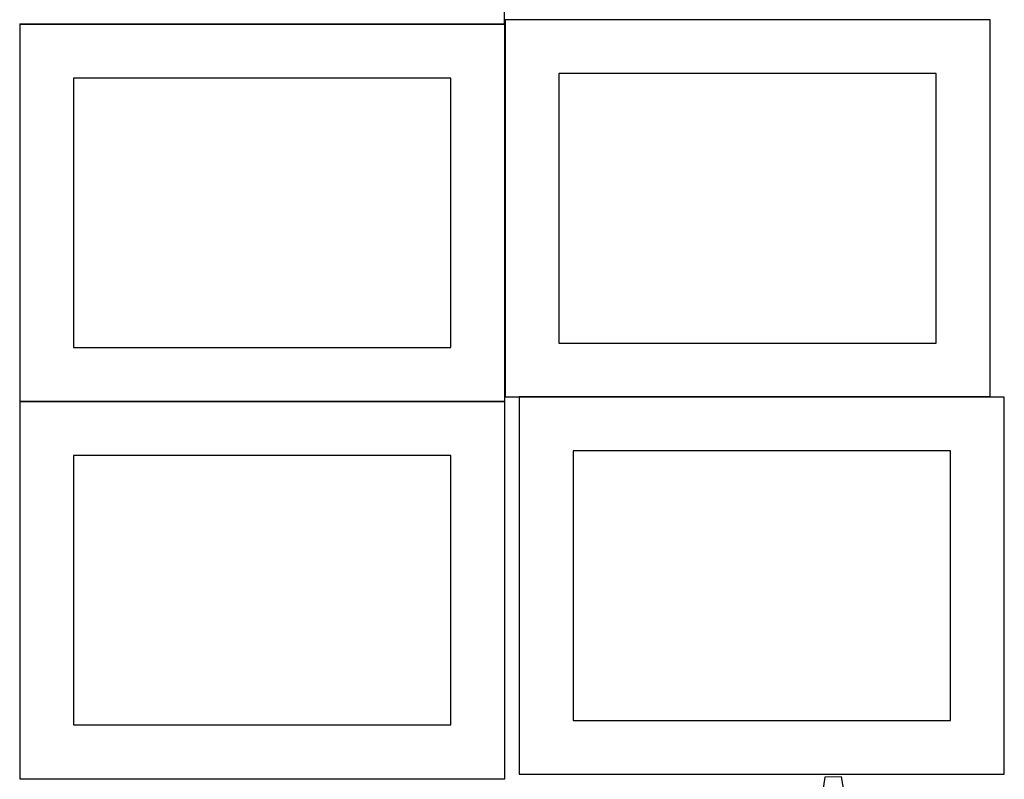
# Model space of a CAD drawing. Header units: millimetres. Extents: x 7 to 1493, y 7 to 2993.
# Tile 12 of 14: x 580 to 1493, y 1642 to 2347. Entities that reach past the tile are written whole.
import ezdxf

# ---------------------------------------------------------------- set-up
doc = ezdxf.new("R2010")
doc.units = ezdxf.units.MM
doc.layers.add('COMMON', color=5, linetype='CONTINUOUS', true_color=0x0000ff)
doc.layers.add('CUT', color=7, linetype='CONTINUOUS', true_color=0x000000)

msp = doc.modelspace()

# ---------------------------------------------------------------- linework, layer by layer
at = {"layer": 'COMMON'}
for p, q in [((1029.674576, 2342.717184), (579.955908, 2342.717184)), ((1030.055909, 1996.865524), (1030.055909, 2342.617183)), ((1029.955908, 1992.517183), (579.955908, 1992.517183)), ((1480.155909, 1996.765524), (1043.324392, 1996.765524))]:
    msp.add_line(p, q, dxfattribs=at)
at = {"layer": 'CUT'}
for p, q in [((1029.674576, 2342.817184), (1029.674576, 2692.817184)), ((579.674576, 2342.817184), (1029.674576, 2342.817184)), ((1029.955908, 2342.617183), (579.955908, 2342.617183)), ((579.955908, 2342.617183), (579.955908, 1992.617183)), ((1029.955908, 1992.617183), (1029.955908, 2342.617183)), ((1480.155909, 2346.865524), (1030.155909, 2346.865524)), ((1030.155909, 2346.865524), (1030.155909, 1996.865524)), ((1480.155909, 1996.865524), (1480.155909, 2346.865524)), ((1430.155909, 2296.865524), (1080.155909, 2296.865524)), ((1080.155909, 2296.865524), (1080.155909, 2046.865524)), ((1430.155909, 2046.865524), (1430.155909, 2296.865524)), ((979.955908, 2292.617183), (629.955908, 2292.617183)), ((629.955908, 2292.617183), (629.955908, 2042.617183)), ((979.955908, 2042.617183), (979.955908, 2292.617183)), ((1080.155909, 2046.865524), (1430.155909, 2046.865524)), ((629.955908, 2042.617183), (979.955908, 2042.617183)), ((579.955908, 1992.617183), (1029.955908, 1992.617183)), ((1029.955908, 1992.417182), (579.955908, 1992.417182)), ((579.955908, 1992.417182), (579.955908, 1642.417182)), ((1029.955908, 1642.417182), (1029.955908, 1992.417182)), ((1030.155909, 1996.865524), (1480.155909, 1996.865524)), ((1493.324392, 1996.665523), (1043.324392, 1996.665523)), ((1043.324392, 1996.665523), (1043.324392, 1646.665523)), ((1493.324392, 1646.665523), (1493.324392, 1996.665523)), ((1443.324392, 1946.665523), (1093.324392, 1946.665523)), ((1093.324392, 1946.665523), (1093.324392, 1696.665523)), ((1443.324392, 1696.665523), (1443.324392, 1946.665523)), ((979.955908, 1942.417182), (629.955908, 1942.417182)), ((629.955908, 1942.417182), (629.955908, 1692.417182)), ((979.955908, 1692.417182), (979.955908, 1942.417182)), ((629.955908, 1692.417182), (979.955908, 1692.417182)), ((1093.324392, 1696.665523), (1443.324392, 1696.665523)), ((1043.324392, 1646.665523), (1493.324392, 1646.665523)), ((1342.167971, 1644.174891), (1326.785313, 1643.85183)), ((1347.967055, 1612.944371), (1342.167971, 1644.174891)), ((579.955908, 1642.417182), (1029.955908, 1642.417182)), ((1326.785313, 1643.85183), (1322.302546, 1612.405375))]:
    msp.add_line(p, q, dxfattribs=at)

doc.saveas('drawing.dxf')
